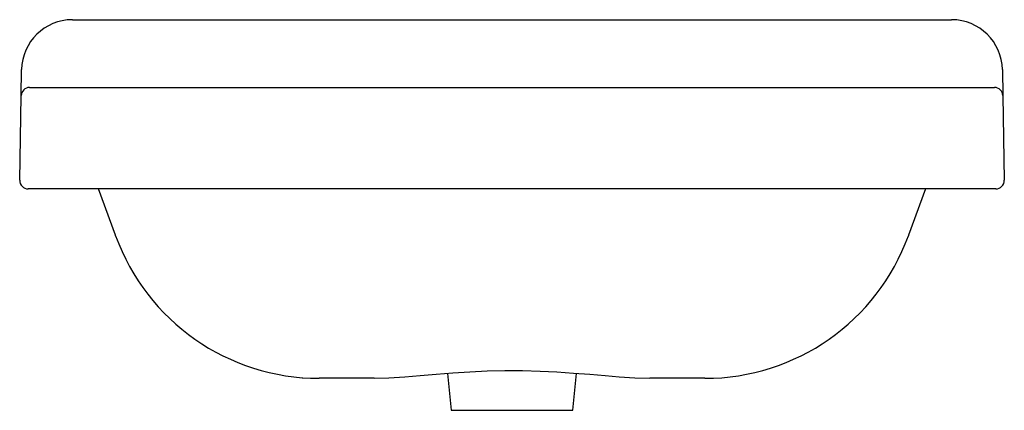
# Model space of a CAD drawing. Header units: millimetres. Extents: x 4694.147 to 4694.729, y 3194.885 to 3195.116.
import ezdxf

# ---------------------------------------------------------------- set-up
doc = ezdxf.new("R2010")
doc.units = ezdxf.units.MM
doc.layers.add('SANINDUSA', color=3, linetype='Continuous')

msp = doc.modelspace()

# ---------------------------------------------------------------- linework, layer by layer
at = {"layer": 'SANINDUSA'}
for p, q in [((4694.17843, 3195.11556), (4694.69808, 3195.11556)), ((4694.14817, 3195.07064), (4694.14844, 3195.08608)), ((4694.72807, 3195.08608), (4694.72834, 3195.07064)), ((4694.1473, 3195.02064), (4694.14817, 3195.07064)), ((4694.15317, 3195.07556), (4694.20816, 3195.07556)), ((4694.20816, 3195.07556), (4694.66835, 3195.07556)), ((4694.66835, 3195.07556), (4694.72334, 3195.07556)), ((4694.72834, 3195.07064), (4694.72921, 3195.02064)), ((4694.20729, 3195.01556), (4694.15229, 3195.01556)), ((4694.20388, 3194.98811), (4694.19389, 3195.01556)), ((4694.66922, 3195.01556), (4694.20729, 3195.01556)), ((4694.72421, 3195.01556), (4694.66922, 3195.01556)), ((4694.68261, 3195.01556), (4694.67263, 3194.98811)), ((4694.204, 3194.98778), (4694.20388, 3194.98811)), ((4694.67263, 3194.98811), (4694.6725, 3194.98778)), ((4694.31414, 3194.90396), (4694.31421, 3194.90395)), ((4694.35682, 3194.90356), (4694.32429, 3194.90356)), ((4694.40008, 3194.90649), (4694.40225, 3194.88466)), ((4694.47425, 3194.88466), (4694.47643, 3194.90649)), ((4694.55222, 3194.90356), (4694.51968, 3194.90356)), ((4694.40225, 3194.88466), (4694.43825, 3194.88466)), ((4694.43825, 3194.88466), (4694.47425, 3194.88466))]:
    msp.add_line(p, q, dxfattribs=at)
at = {"layer": 'SANINDUSA', "flags": 128}
for points in [[(4694.37486, 3194.90445), (4694.38397, 3194.90522), (4694.39349, 3194.90603), (4694.40334, 3194.9068), (4694.41341, 3194.90745), (4694.42366, 3194.9079), (4694.43406, 3194.90812), (4694.4445, 3194.9081), (4694.45485, 3194.90783), (4694.46481, 3194.90735), (4694.47461, 3194.90669), (4694.48417, 3194.90594), (4694.49337, 3194.90515), (4694.50165, 3194.90445)], [(4694.35682, 3194.90356), (4694.3655, 3194.90381), (4694.37486, 3194.90445)], [(4694.50165, 3194.90445), (4694.51092, 3194.90381), (4694.51968, 3194.90356)]]:
    msp.add_lwpolyline(points, dxfattribs=at)
at = {"layer": 'SANINDUSA'}
for centre, radius, start, end in [((4694.17843, 3195.08556), 0.03, 90, 179), ((4694.69808, 3195.08556), 0.03, 1, 90), ((4694.15317, 3195.07056), 0.005, 90, 179), ((4694.72334, 3195.07056), 0.005, 1, 90), ((4694.15229, 3195.02056), 0.005, 179, 270), ((4694.72421, 3195.02056), 0.005, 270, 1), ((4694.32429, 3195.03156), 0.128, 200.00078, 269.99922), ((4694.55222, 3195.03156), 0.128, 270, 340), ((4694.3143, 3194.90595), 0.002, 265.45276, 273.56034)]:
    msp.add_arc(centre, radius, start, end, dxfattribs=at)

doc.saveas('drawing.dxf')
